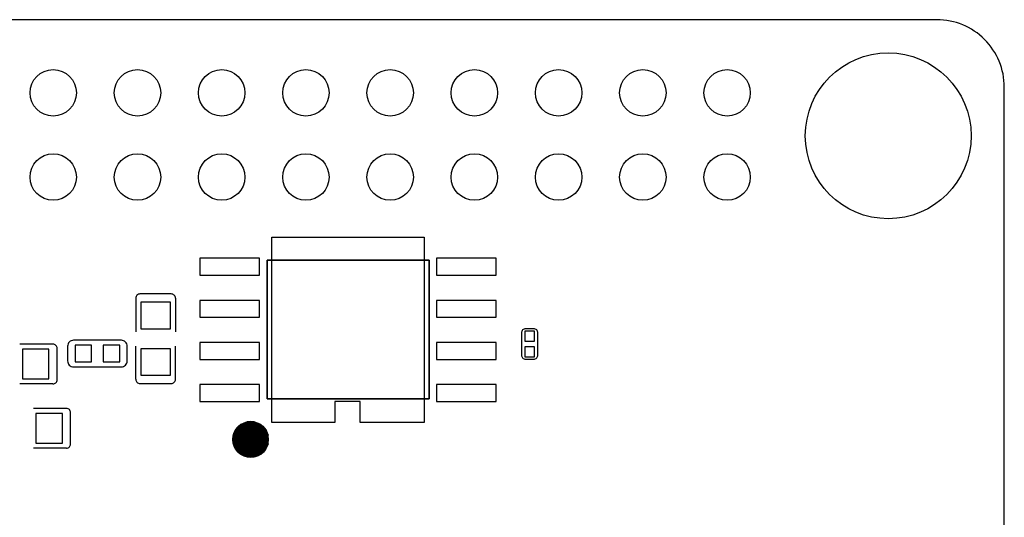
# Model space of a CAD drawing. Extents: x -44.4 to 20.6, y -3.9 to 26.1.
# Tile 5 of 5: x -9.1 to 20.6, y 11.1 to 26.1. Entities that reach past the tile are written whole.
import ezdxf

# ---------------------------------------------------------------- set-up
doc = ezdxf.new("R2010")
doc.units = 0
for name, color, linetype in [('BG_OUTLINE', 254, 'CONTINUOUS'), ('BG_SILKSCREEN_BOTTOM', 85, 'CONTINUOUS'), ('PG_SILKSCREEN_BOTTOM', 1, 'CONTINUOUS'), ('PIN_BOTTOM', 1, 'CONTINUOUS')]:
    doc.layers.add(name, color=color, linetype=linetype)

msp = doc.modelspace()

# ---------------------------------------------------------------- linework, layer by layer
at = {"layer": 'BG_OUTLINE'}
msp.add_lwpolyline([(-42.343832, -3.940302), (18.592292, -3.940302, 0.414214), (20.624292, -1.908302), (20.624292, 24.027638, 0.414214), (18.592292, 26.059638), (-42.343832, 26.059638, 0.414214), (-44.375832, 24.027638), (-44.375832, -1.908302, 0.414214), (-42.343832, -3.940302)], format="xyb", dxfattribs=at)
at = {"layer": 'BG_SILKSCREEN_BOTTOM'}
for points in [[(-1.603502, 18.815558), (3.278378, 18.815558), (3.278378, 14.63548), (-1.603502, 14.63548)], [(-1.603502, 18.815558), (-1.603502, 14.63548), (3.278378, 14.63548), (3.278378, 18.815558)], [(-1.603502, 18.815558), (-1.603502, 14.63548), (3.278378, 14.63548), (3.278378, 18.815558)]]:
    msp.add_lwpolyline(points, close=True, dxfattribs=at)
for points in [[(-1.576832, 13.278866, -1.890625), (-2.173732, 13.939266)], [(-1.576832, 13.278866, -1.890625), (-2.173732, 13.939266)], [(-2.026412, 13.939266, -0.308084), (-1.576832, 13.532866)], [(-2.026412, 13.939266, -0.308084), (-1.576832, 13.532866)]]:
    msp.add_lwpolyline(points, format="xyb", dxfattribs=at)
for points in [[(-2.575052, 13.151866), (-2.575052, 13.659866)], [(-2.575052, 13.151866), (-2.575052, 13.659866)], [(-2.572512, 13.146786), (-2.572512, 13.664946)], [(-2.572512, 13.146786), (-2.572512, 13.664946)], [(-2.569972, 13.141706), (-2.569972, 13.670026)], [(-2.569972, 13.141706), (-2.569972, 13.670026)], [(-2.567432, 13.139166), (-2.567432, 13.672566)], [(-2.567432, 13.139166), (-2.567432, 13.672566)], [(-2.564892, 13.134086), (-2.564892, 13.677646)], [(-2.564892, 13.134086), (-2.564892, 13.677646)], [(-2.562352, 13.129006), (-2.562352, 13.682726)], [(-2.562352, 13.129006), (-2.562352, 13.682726)], [(-2.559812, 13.126466), (-2.559812, 13.685266)], [(-2.559812, 13.126466), (-2.559812, 13.685266)], [(-2.557272, 13.121386), (-2.557272, 13.690346)], [(-2.557272, 13.121386), (-2.557272, 13.690346)], [(-2.554732, 13.116306), (-2.554732, 13.695426)], [(-2.554732, 13.116306), (-2.554732, 13.695426)], [(-2.552192, 13.113766), (-2.552192, 13.697966)], [(-2.552192, 13.113766), (-2.552192, 13.697966)], [(-2.549652, 13.108686), (-2.549652, 13.703046)], [(-2.549652, 13.108686), (-2.549652, 13.703046)], [(-2.547112, 13.106146), (-2.547112, 13.705586)], [(-2.547112, 13.106146), (-2.547112, 13.705586)], [(-2.544572, 13.101066), (-2.544572, 13.710666)], [(-2.544572, 13.101066), (-2.544572, 13.710666)], [(-2.542032, 13.098526), (-2.542032, 13.713206)], [(-2.542032, 13.098526), (-2.542032, 13.713206)], [(-2.539492, 13.093446), (-2.539492, 13.718286)], [(-2.539492, 13.093446), (-2.539492, 13.718286)], [(-2.536952, 13.090906), (-2.536952, 13.720826)], [(-2.536952, 13.090906), (-2.536952, 13.720826)], [(-2.534412, 13.088366), (-2.534412, 13.723366)], [(-2.534412, 13.088366), (-2.534412, 13.723366)], [(-2.531872, 13.083286), (-2.531872, 13.728446)], [(-2.531872, 13.083286), (-2.531872, 13.728446)], [(-2.529332, 13.080746), (-2.529332, 13.730986)], [(-2.529332, 13.080746), (-2.529332, 13.730986)], [(-2.526792, 13.078206), (-2.526792, 13.733526)], [(-2.526792, 13.078206), (-2.526792, 13.733526)], [(-2.524252, 13.073126), (-2.524252, 13.738606)], [(-2.524252, 13.073126), (-2.524252, 13.738606)], [(-2.521712, 13.070586), (-2.521712, 13.741146)], [(-2.521712, 13.070586), (-2.521712, 13.741146)], [(-2.519172, 13.068046), (-2.519172, 13.743686)], [(-2.519172, 13.068046), (-2.519172, 13.743686)], [(-2.516632, 13.065506), (-2.516632, 13.746226)], [(-2.516632, 13.065506), (-2.516632, 13.746226)], [(-2.514092, 13.060426), (-2.514092, 13.751306)], [(-2.514092, 13.060426), (-2.514092, 13.751306)], [(-2.511552, 13.057886), (-2.511552, 13.753846)], [(-2.511552, 13.057886), (-2.511552, 13.753846)], [(-2.509012, 13.055346), (-2.509012, 13.756386)], [(-2.509012, 13.055346), (-2.509012, 13.756386)], [(-2.506472, 13.052806), (-2.506472, 13.758926)], [(-2.506472, 13.052806), (-2.506472, 13.758926)], [(-2.503932, 13.050266), (-2.503932, 13.761466)], [(-2.503932, 13.050266), (-2.503932, 13.761466)], [(-2.501392, 13.047726), (-2.501392, 13.764006)], [(-2.501392, 13.047726), (-2.501392, 13.764006)], [(-2.498852, 13.045186), (-2.498852, 13.766546)], [(-2.498852, 13.045186), (-2.498852, 13.766546)], [(-2.496312, 13.040106), (-2.496312, 13.771626)], [(-2.496312, 13.040106), (-2.496312, 13.771626)], [(-2.493772, 13.037566), (-2.493772, 13.774166)], [(-2.493772, 13.037566), (-2.493772, 13.774166)], [(-2.491232, 13.035026), (-2.491232, 13.776706)], [(-2.491232, 13.035026), (-2.491232, 13.776706)], [(-2.488692, 13.032486), (-2.488692, 13.779246)], [(-2.488692, 13.032486), (-2.488692, 13.779246)], [(-2.486152, 13.029946), (-2.486152, 13.781786)], [(-2.486152, 13.029946), (-2.486152, 13.781786)], [(-2.483612, 13.027406), (-2.483612, 13.784326)], [(-2.483612, 13.027406), (-2.483612, 13.784326)], [(-2.481072, 13.024866), (-2.481072, 13.786866)], [(-2.481072, 13.024866), (-2.481072, 13.786866)], [(-2.478532, 13.022326), (-2.478532, 13.789406)], [(-2.478532, 13.022326), (-2.478532, 13.789406)], [(-2.475992, 13.019786), (-2.475992, 13.791946)], [(-2.475992, 13.019786), (-2.475992, 13.791946)], [(-2.473452, 13.017246), (-2.473452, 13.794486)], [(-2.473452, 13.017246), (-2.473452, 13.794486)], [(-2.470912, 13.014706), (-2.470912, 13.797026)], [(-2.470912, 13.014706), (-2.470912, 13.797026)], [(-2.468372, 13.012166), (-2.468372, 13.799566)], [(-2.468372, 13.012166), (-2.468372, 13.799566)], [(-2.465832, 13.009626), (-2.465832, 13.802106)], [(-2.465832, 13.009626), (-2.465832, 13.802106)], [(-2.463292, 13.007086), (-2.463292, 13.804646)], [(-2.463292, 13.007086), (-2.463292, 13.804646)], [(-2.460752, 13.007086), (-2.460752, 13.804646)], [(-2.460752, 13.007086), (-2.460752, 13.804646)], [(-2.458212, 13.004546), (-2.458212, 13.807186)], [(-2.458212, 13.004546), (-2.458212, 13.807186)], [(-2.455672, 13.002006), (-2.455672, 13.809726)], [(-2.455672, 13.002006), (-2.455672, 13.809726)], [(-2.453132, 12.999466), (-2.453132, 13.812266)], [(-2.453132, 12.999466), (-2.453132, 13.812266)], [(-2.450592, 12.996926), (-2.450592, 13.814806)], [(-2.450592, 12.996926), (-2.450592, 13.814806)], [(-2.448052, 12.994386), (-2.448052, 13.817346)], [(-2.448052, 12.994386), (-2.448052, 13.817346)], [(-2.445512, 12.991846), (-2.445512, 13.819886)], [(-2.445512, 12.991846), (-2.445512, 13.819886)], [(-2.442972, 12.991846), (-2.442972, 13.819886)], [(-2.442972, 12.991846), (-2.442972, 13.819886)], [(-2.440432, 12.989306), (-2.440432, 13.822426)], [(-2.440432, 12.989306), (-2.440432, 13.822426)], [(-2.437892, 12.986766), (-2.437892, 13.824966)], [(-2.437892, 12.986766), (-2.437892, 13.824966)], [(-2.435352, 12.984226), (-2.435352, 13.827506)], [(-2.435352, 12.984226), (-2.435352, 13.827506)], [(-2.432812, 12.981686), (-2.432812, 13.830046)], [(-2.432812, 12.981686), (-2.432812, 13.830046)], [(-2.430272, 12.981686), (-2.430272, 13.830046)], [(-2.430272, 12.981686), (-2.430272, 13.830046)], [(-2.427732, 12.979146), (-2.427732, 13.832586)], [(-2.427732, 12.979146), (-2.427732, 13.832586)], [(-2.425192, 12.976606), (-2.425192, 13.835126)], [(-2.425192, 12.976606), (-2.425192, 13.835126)], [(-2.422652, 12.974066), (-2.422652, 13.837666)], [(-2.422652, 12.974066), (-2.422652, 13.837666)], [(-2.420112, 12.974066), (-2.420112, 13.837666)], [(-2.420112, 12.974066), (-2.420112, 13.837666)], [(-2.417572, 12.971526), (-2.417572, 13.840206)], [(-2.417572, 12.971526), (-2.417572, 13.840206)], [(-2.415032, 12.968986), (-2.415032, 13.842746)], [(-2.415032, 12.968986), (-2.415032, 13.842746)], [(-2.412492, 12.966446), (-2.412492, 13.845286)], [(-2.412492, 12.966446), (-2.412492, 13.845286)], [(-2.409952, 12.966446), (-2.409952, 13.845286)], [(-2.409952, 12.966446), (-2.409952, 13.845286)], [(-2.407412, 12.963906), (-2.407412, 13.847826)], [(-2.407412, 12.963906), (-2.407412, 13.847826)], [(-2.404872, 12.961366), (-2.404872, 13.850366)], [(-2.404872, 12.961366), (-2.404872, 13.850366)], [(-2.402332, 12.961366), (-2.402332, 13.850366)], [(-2.402332, 12.961366), (-2.402332, 13.850366)], [(-2.399792, 12.958826), (-2.399792, 13.852906)], [(-2.399792, 12.958826), (-2.399792, 13.852906)], [(-2.397252, 12.956286), (-2.397252, 13.855446)], [(-2.397252, 12.956286), (-2.397252, 13.855446)], [(-2.394712, 12.956286), (-2.394712, 13.855446)], [(-2.394712, 12.956286), (-2.394712, 13.855446)], [(-2.392172, 12.953746), (-2.392172, 13.857986)], [(-2.392172, 12.953746), (-2.392172, 13.857986)], [(-2.389632, 12.951206), (-2.389632, 13.860526)], [(-2.389632, 12.951206), (-2.389632, 13.860526)], [(-2.387092, 12.951206), (-2.387092, 13.860526)], [(-2.387092, 12.951206), (-2.387092, 13.860526)], [(-2.384552, 12.948666), (-2.384552, 13.863066)], [(-2.384552, 12.948666), (-2.384552, 13.863066)], [(-2.382012, 12.946126), (-2.382012, 13.865606)], [(-2.382012, 12.946126), (-2.382012, 13.865606)], [(-2.379472, 12.946126), (-2.379472, 13.865606)], [(-2.379472, 12.946126), (-2.379472, 13.865606)], [(-2.376932, 12.943586), (-2.376932, 13.868146)], [(-2.376932, 12.943586), (-2.376932, 13.868146)], [(-2.374392, 12.943586), (-2.374392, 13.868146)], [(-2.374392, 12.943586), (-2.374392, 13.868146)], [(-2.371852, 12.941046), (-2.371852, 13.870686)], [(-2.371852, 12.941046), (-2.371852, 13.870686)], [(-2.369312, 12.938506), (-2.369312, 13.873226)], [(-2.369312, 12.938506), (-2.369312, 13.873226)], [(-2.366772, 12.938506), (-2.366772, 13.873226)], [(-2.366772, 12.938506), (-2.366772, 13.873226)], [(-2.364232, 12.935966), (-2.364232, 13.875766)], [(-2.364232, 12.935966), (-2.364232, 13.875766)], [(-2.361692, 12.935966), (-2.361692, 13.875766)], [(-2.361692, 12.935966), (-2.361692, 13.875766)], [(-2.359152, 12.933426), (-2.359152, 13.878306)], [(-2.359152, 12.933426), (-2.359152, 13.878306)], [(-2.356612, 12.933426), (-2.356612, 13.878306)], [(-2.356612, 12.933426), (-2.356612, 13.878306)], [(-2.354072, 12.930886), (-2.354072, 13.880846)], [(-2.354072, 12.930886), (-2.354072, 13.880846)], [(-2.351532, 12.930886), (-2.351532, 13.880846)], [(-2.351532, 12.930886), (-2.351532, 13.880846)], [(-2.348992, 12.928346), (-2.348992, 13.883386)], [(-2.348992, 12.928346), (-2.348992, 13.883386)], [(-2.346452, 12.925806), (-2.346452, 13.885926)], [(-2.346452, 12.925806), (-2.346452, 13.885926)], [(-2.343912, 12.925806), (-2.343912, 13.885926)], [(-2.343912, 12.925806), (-2.343912, 13.885926)], [(-2.341372, 12.923266), (-2.341372, 13.888466)], [(-2.341372, 12.923266), (-2.341372, 13.888466)], [(-2.338832, 12.923266), (-2.338832, 13.888466)], [(-2.338832, 12.923266), (-2.338832, 13.888466)], [(-2.336292, 12.920726), (-2.336292, 13.891006)], [(-2.336292, 12.920726), (-2.336292, 13.891006)], [(-2.333752, 12.920726), (-2.333752, 13.891006)], [(-2.333752, 12.920726), (-2.333752, 13.891006)], [(-2.331212, 12.920726), (-2.331212, 13.891006)], [(-2.331212, 12.920726), (-2.331212, 13.891006)], [(-2.328672, 12.918186), (-2.328672, 13.893546)], [(-2.328672, 12.918186), (-2.328672, 13.893546)], [(-2.326132, 12.918186), (-2.326132, 13.893546)], [(-2.326132, 12.918186), (-2.326132, 13.893546)], [(-2.323592, 12.915646), (-2.323592, 13.896086)], [(-2.323592, 12.915646), (-2.323592, 13.896086)], [(-2.321052, 12.915646), (-2.321052, 13.896086)], [(-2.321052, 12.915646), (-2.321052, 13.896086)], [(-2.318512, 12.913106), (-2.318512, 13.898626)], [(-2.318512, 12.913106), (-2.318512, 13.898626)], [(-2.315972, 12.913106), (-2.315972, 13.898626)], [(-2.315972, 12.913106), (-2.315972, 13.898626)], [(-2.313432, 12.910566), (-2.313432, 13.901166)], [(-2.313432, 12.910566), (-2.313432, 13.901166)], [(-2.310892, 12.910566), (-2.310892, 13.901166)], [(-2.310892, 12.910566), (-2.310892, 13.901166)], [(-2.308352, 12.910566), (-2.308352, 13.901166)], [(-2.308352, 12.910566), (-2.308352, 13.901166)], [(-2.305812, 12.908026), (-2.305812, 13.903706)], [(-2.305812, 12.908026), (-2.305812, 13.903706)], [(-2.303272, 12.908026), (-2.303272, 13.903706)], [(-2.303272, 12.908026), (-2.303272, 13.903706)], [(-2.300732, 12.905486), (-2.300732, 13.906246)], [(-2.300732, 12.905486), (-2.300732, 13.906246)], [(-2.298192, 12.905486), (-2.298192, 13.906246)], [(-2.298192, 12.905486), (-2.298192, 13.906246)], [(-2.295652, 12.902946), (-2.295652, 13.908786)], [(-2.295652, 12.902946), (-2.295652, 13.908786)], [(-2.293112, 12.902946), (-2.293112, 13.908786)], [(-2.293112, 12.902946), (-2.293112, 13.908786)], [(-2.290572, 12.902946), (-2.290572, 13.908786)], [(-2.290572, 12.902946), (-2.290572, 13.908786)], [(-2.288032, 12.900406), (-2.288032, 13.911326)], [(-2.288032, 12.900406), (-2.288032, 13.911326)], [(-2.285492, 12.900406), (-2.285492, 13.911326)], [(-2.285492, 12.900406), (-2.285492, 13.911326)], [(-2.282952, 12.900406), (-2.282952, 13.911326)], [(-2.282952, 12.900406), (-2.282952, 13.911326)], [(-2.280412, 12.897866), (-2.280412, 13.913866)], [(-2.280412, 12.897866), (-2.280412, 13.913866)], [(-2.277872, 12.897866), (-2.277872, 13.913866)], [(-2.277872, 12.897866), (-2.277872, 13.913866)], [(-2.275332, 12.897866), (-2.275332, 13.913866)], [(-2.275332, 12.897866), (-2.275332, 13.913866)], [(-2.272792, 12.895326), (-2.272792, 13.916406)], [(-2.272792, 12.895326), (-2.272792, 13.916406)], [(-2.270252, 12.895326), (-2.270252, 13.916406)], [(-2.270252, 12.895326), (-2.270252, 13.916406)], [(-2.267712, 12.895326), (-2.267712, 13.916406)], [(-2.267712, 12.895326), (-2.267712, 13.916406)], [(-2.265172, 12.892786), (-2.265172, 13.918946)], [(-2.265172, 12.892786), (-2.265172, 13.918946)], [(-2.262632, 12.892786), (-2.262632, 13.918946)], [(-2.262632, 12.892786), (-2.262632, 13.918946)], [(-2.260092, 12.892786), (-2.260092, 13.918946)], [(-2.260092, 12.892786), (-2.260092, 13.918946)], [(-2.257552, 12.890246), (-2.257552, 13.921486)], [(-2.257552, 12.890246), (-2.257552, 13.921486)], [(-2.255012, 12.890246), (-2.255012, 13.921486)], [(-2.255012, 12.890246), (-2.255012, 13.921486)], [(-2.252472, 12.890246), (-2.252472, 13.921486)], [(-2.252472, 12.890246), (-2.252472, 13.921486)], [(-2.249932, 12.887706), (-2.249932, 13.924026)], [(-2.249932, 12.887706), (-2.249932, 13.924026)], [(-2.247392, 12.887706), (-2.247392, 13.924026)], [(-2.247392, 12.887706), (-2.247392, 13.924026)], [(-2.244852, 12.887706), (-2.244852, 13.924026)], [(-2.244852, 12.887706), (-2.244852, 13.924026)], [(-2.242312, 12.887706), (-2.242312, 13.924026)], [(-2.242312, 12.887706), (-2.242312, 13.924026)], [(-2.239772, 12.885166), (-2.239772, 13.926566)], [(-2.239772, 12.885166), (-2.239772, 13.926566)], [(-2.237232, 12.885166), (-2.237232, 13.926566)], [(-2.237232, 12.885166), (-2.237232, 13.926566)], [(-2.234692, 12.885166), (-2.234692, 13.926566)], [(-2.234692, 12.885166), (-2.234692, 13.926566)], [(-2.232152, 12.882626), (-2.232152, 13.929106)], [(-2.232152, 12.882626), (-2.232152, 13.929106)], [(-2.229612, 12.882626), (-2.229612, 13.929106)], [(-2.229612, 12.882626), (-2.229612, 13.929106)], [(-2.227072, 12.882626), (-2.227072, 13.929106)], [(-2.227072, 12.882626), (-2.227072, 13.929106)], [(-2.224532, 12.882626), (-2.224532, 13.929106)], [(-2.224532, 12.882626), (-2.224532, 13.929106)], [(-2.221992, 12.882626), (-2.221992, 13.929106)], [(-2.221992, 12.882626), (-2.221992, 13.929106)], [(-2.219452, 12.880086), (-2.219452, 13.931646)], [(-2.219452, 12.880086), (-2.219452, 13.931646)], [(-2.216912, 12.880086), (-2.216912, 13.931646)], [(-2.216912, 12.880086), (-2.216912, 13.931646)], [(-2.214372, 12.880086), (-2.214372, 13.931646)], [(-2.214372, 12.880086), (-2.214372, 13.931646)], [(-2.211832, 12.880086), (-2.211832, 13.931646)], [(-2.211832, 12.880086), (-2.211832, 13.931646)], [(-2.209292, 12.877546), (-2.209292, 13.934186)], [(-2.209292, 12.877546), (-2.209292, 13.934186)], [(-2.206752, 12.877546), (-2.206752, 13.934186)], [(-2.206752, 12.877546), (-2.206752, 13.934186)], [(-2.204212, 12.877546), (-2.204212, 13.934186)], [(-2.204212, 12.877546), (-2.204212, 13.934186)], [(-2.201672, 12.877546), (-2.201672, 13.934186)], [(-2.201672, 12.877546), (-2.201672, 13.934186)], [(-2.199132, 12.877546), (-2.199132, 13.934186)], [(-2.199132, 12.877546), (-2.199132, 13.934186)], [(-2.196592, 12.875006), (-2.196592, 13.936726)], [(-2.196592, 12.875006), (-2.196592, 13.936726)], [(-2.194052, 12.875006), (-2.194052, 13.936726)], [(-2.194052, 12.875006), (-2.194052, 13.936726)], [(-2.191512, 12.875006), (-2.191512, 13.936726)], [(-2.191512, 12.875006), (-2.191512, 13.936726)], [(-2.188972, 12.875006), (-2.188972, 13.936726)], [(-2.188972, 12.875006), (-2.188972, 13.936726)], [(-2.186432, 12.875006), (-2.186432, 13.936726)], [(-2.186432, 12.875006), (-2.186432, 13.936726)], [(-2.183892, 12.875006), (-2.183892, 13.936726)], [(-2.183892, 12.875006), (-2.183892, 13.936726)], [(-2.181352, 12.872466), (-2.181352, 13.939266)], [(-2.181352, 12.872466), (-2.181352, 13.939266)], [(-2.178812, 12.872466), (-2.178812, 13.939266)], [(-2.178812, 12.872466), (-2.178812, 13.939266)], [(-2.176272, 12.872466), (-2.176272, 13.939266)], [(-2.176272, 12.872466), (-2.176272, 13.939266)], [(-2.173732, 12.872466), (-2.173732, 13.939266)], [(-2.173732, 12.872466), (-2.173732, 13.939266)], [(-2.171192, 12.872466), (-2.171192, 13.939266)], [(-2.171192, 12.872466), (-2.171192, 13.939266)], [(-2.168652, 12.872466), (-2.168652, 13.939266)], [(-2.168652, 12.872466), (-2.168652, 13.939266)], [(-2.166112, 12.872466), (-2.166112, 13.939266)], [(-2.166112, 12.872466), (-2.166112, 13.939266)], [(-2.163572, 12.869926), (-2.163572, 13.939266)], [(-2.163572, 12.869926), (-2.163572, 13.939266)], [(-2.161032, 12.869926), (-2.161032, 13.939266)], [(-2.161032, 12.869926), (-2.161032, 13.939266)], [(-2.158492, 12.869926), (-2.158492, 13.939266)], [(-2.158492, 12.869926), (-2.158492, 13.939266)], [(-2.155952, 12.869926), (-2.155952, 13.939266)], [(-2.155952, 12.869926), (-2.155952, 13.939266)], [(-2.153412, 12.869926), (-2.153412, 13.939266)], [(-2.153412, 12.869926), (-2.153412, 13.939266)], [(-2.150872, 12.869926), (-2.150872, 13.939266)], [(-2.150872, 12.869926), (-2.150872, 13.939266)], [(-2.148332, 12.869926), (-2.148332, 13.939266)], [(-2.148332, 12.869926), (-2.148332, 13.939266)], [(-2.145792, 12.869926), (-2.145792, 13.939266)], [(-2.145792, 12.869926), (-2.145792, 13.939266)], [(-2.143252, 12.869926), (-2.143252, 13.939266)], [(-2.143252, 12.869926), (-2.143252, 13.939266)], [(-2.140712, 12.869926), (-2.140712, 13.939266)], [(-2.140712, 12.869926), (-2.140712, 13.939266)], [(-2.138172, 12.869926), (-2.138172, 13.939266)], [(-2.138172, 12.869926), (-2.138172, 13.939266)], [(-2.135632, 12.867386), (-2.135632, 13.939266)], [(-2.135632, 12.867386), (-2.135632, 13.939266)], [(-2.133092, 12.867386), (-2.133092, 13.939266)], [(-2.133092, 12.867386), (-2.133092, 13.939266)], [(-2.130552, 12.867386), (-2.130552, 13.939266)], [(-2.130552, 12.867386), (-2.130552, 13.939266)], [(-2.128012, 12.867386), (-2.128012, 13.939266)], [(-2.128012, 12.867386), (-2.128012, 13.939266)], [(-2.125472, 12.867386), (-2.125472, 13.939266)], [(-2.125472, 12.867386), (-2.125472, 13.939266)], [(-2.122932, 12.867386), (-2.122932, 13.939266)], [(-2.122932, 12.867386), (-2.122932, 13.939266)], [(-2.120392, 12.867386), (-2.120392, 13.939266)], [(-2.120392, 12.867386), (-2.120392, 13.939266)], [(-2.117852, 12.867386), (-2.117852, 13.939266)], [(-2.117852, 12.867386), (-2.117852, 13.939266)], [(-2.115312, 12.867386), (-2.115312, 13.939266)], [(-2.115312, 12.867386), (-2.115312, 13.939266)], [(-2.112772, 12.867386), (-2.112772, 13.939266)], [(-2.112772, 12.867386), (-2.112772, 13.939266)], [(-2.110232, 12.867386), (-2.110232, 13.939266)], [(-2.110232, 12.867386), (-2.110232, 13.939266)], [(-2.107692, 12.867386), (-2.107692, 13.939266)], [(-2.107692, 12.867386), (-2.107692, 13.939266)], [(-2.105152, 12.867386), (-2.105152, 13.939266)], [(-2.105152, 12.867386), (-2.105152, 13.939266)], [(-2.102612, 12.867386), (-2.102612, 13.939266)], [(-2.102612, 12.867386), (-2.102612, 13.939266)], [(-2.100072, 12.867386), (-2.100072, 13.939266)], [(-2.100072, 12.867386), (-2.100072, 13.939266)], [(-2.097532, 12.867386), (-2.097532, 13.939266)], [(-2.097532, 12.867386), (-2.097532, 13.939266)], [(-2.094992, 12.867386), (-2.094992, 13.939266)], [(-2.094992, 12.867386), (-2.094992, 13.939266)], [(-2.092452, 12.867386), (-2.092452, 13.939266)], [(-2.092452, 12.867386), (-2.092452, 13.939266)], [(-2.089912, 12.867386), (-2.089912, 13.939266)], [(-2.089912, 12.867386), (-2.089912, 13.939266)], [(-2.087372, 12.867386), (-2.087372, 13.939266)], [(-2.087372, 12.867386), (-2.087372, 13.939266)], [(-2.084832, 12.867386), (-2.084832, 13.939266)], [(-2.084832, 12.867386), (-2.084832, 13.939266)], [(-2.082292, 12.867386), (-2.082292, 13.939266)], [(-2.082292, 12.867386), (-2.082292, 13.939266)], [(-2.079752, 12.867386), (-2.079752, 13.939266)], [(-2.079752, 12.867386), (-2.079752, 13.939266)], [(-2.077212, 12.867386), (-2.077212, 13.939266)], [(-2.077212, 12.867386), (-2.077212, 13.939266)], [(-2.074672, 12.867386), (-2.074672, 13.939266)], [(-2.074672, 12.867386), (-2.074672, 13.939266)], [(-2.072132, 12.867386), (-2.072132, 13.939266)], [(-2.072132, 12.867386), (-2.072132, 13.939266)], [(-2.069592, 12.867386), (-2.069592, 13.939266)], [(-2.069592, 12.867386), (-2.069592, 13.939266)], [(-2.067052, 12.867386), (-2.067052, 13.939266)], [(-2.067052, 12.867386), (-2.067052, 13.939266)], [(-2.064512, 12.867386), (-2.064512, 13.939266)], [(-2.064512, 12.867386), (-2.064512, 13.939266)], [(-2.061972, 12.869926), (-2.061972, 13.939266)], [(-2.061972, 12.869926), (-2.061972, 13.939266)], [(-2.059432, 12.869926), (-2.059432, 13.939266)], [(-2.059432, 12.869926), (-2.059432, 13.939266)], [(-2.056892, 12.869926), (-2.056892, 13.939266)], [(-2.056892, 12.869926), (-2.056892, 13.939266)], [(-2.054352, 12.869926), (-2.054352, 13.939266)], [(-2.054352, 12.869926), (-2.054352, 13.939266)], [(-2.051812, 12.869926), (-2.051812, 13.939266)], [(-2.051812, 12.869926), (-2.051812, 13.939266)], [(-2.049272, 12.869926), (-2.049272, 13.939266)], [(-2.049272, 12.869926), (-2.049272, 13.939266)], [(-2.046732, 12.869926), (-2.046732, 13.939266)], [(-2.046732, 12.869926), (-2.046732, 13.939266)], [(-2.044192, 12.869926), (-2.044192, 13.939266)], [(-2.044192, 12.869926), (-2.044192, 13.939266)], [(-2.041652, 12.869926), (-2.041652, 13.939266)], [(-2.041652, 12.869926), (-2.041652, 13.939266)], [(-2.039112, 12.869926), (-2.039112, 13.939266)], [(-2.039112, 12.869926), (-2.039112, 13.939266)], [(-2.036572, 12.869926), (-2.036572, 13.939266)], [(-2.036572, 12.869926), (-2.036572, 13.939266)], [(-2.034032, 12.872466), (-2.034032, 13.939266)], [(-2.034032, 12.872466), (-2.034032, 13.939266)], [(-2.031492, 12.872466), (-2.031492, 13.939266)], [(-2.031492, 12.872466), (-2.031492, 13.939266)], [(-2.028952, 12.872466), (-2.028952, 13.939266)], [(-2.028952, 12.872466), (-2.028952, 13.939266)], [(-2.026412, 12.872466), (-2.026412, 13.939266)], [(-2.026412, 12.872466), (-2.026412, 13.939266)], [(-2.023872, 12.872466), (-2.023872, 13.939266)], [(-2.023872, 12.872466), (-2.023872, 13.939266)], [(-2.021332, 12.872466), (-2.021332, 13.939266)], [(-2.021332, 12.872466), (-2.021332, 13.939266)], [(-2.018792, 12.872466), (-2.018792, 13.939266)], [(-2.018792, 12.872466), (-2.018792, 13.939266)], [(-2.016252, 12.875006), (-2.016252, 13.936726)], [(-2.016252, 12.875006), (-2.016252, 13.936726)], [(-2.013712, 12.875006), (-2.013712, 13.936726)], [(-2.013712, 12.875006), (-2.013712, 13.936726)], [(-2.011172, 12.875006), (-2.011172, 13.936726)], [(-2.011172, 12.875006), (-2.011172, 13.936726)], [(-2.008632, 12.875006), (-2.008632, 13.936726)], [(-2.008632, 12.875006), (-2.008632, 13.936726)], [(-2.006092, 12.875006), (-2.006092, 13.936726)], [(-2.006092, 12.875006), (-2.006092, 13.936726)], [(-2.003552, 12.875006), (-2.003552, 13.936726)], [(-2.003552, 12.875006), (-2.003552, 13.936726)], [(-2.001012, 12.877546), (-2.001012, 13.934186)], [(-2.001012, 12.877546), (-2.001012, 13.934186)], [(-1.998472, 12.877546), (-1.998472, 13.934186)], [(-1.998472, 12.877546), (-1.998472, 13.934186)], [(-1.995932, 12.877546), (-1.995932, 13.934186)], [(-1.995932, 12.877546), (-1.995932, 13.934186)], [(-1.993392, 12.877546), (-1.993392, 13.934186)], [(-1.993392, 12.877546), (-1.993392, 13.934186)], [(-1.990852, 12.877546), (-1.990852, 13.934186)], [(-1.990852, 12.877546), (-1.990852, 13.934186)], [(-1.988312, 12.880086), (-1.988312, 13.931646)], [(-1.988312, 12.880086), (-1.988312, 13.931646)], [(-1.985772, 12.880086), (-1.985772, 13.931646)], [(-1.985772, 12.880086), (-1.985772, 13.931646)], [(-1.983232, 12.880086), (-1.983232, 13.931646)], [(-1.983232, 12.880086), (-1.983232, 13.931646)], [(-1.980692, 12.880086), (-1.980692, 13.931646)], [(-1.980692, 12.880086), (-1.980692, 13.931646)], [(-1.978152, 12.882626), (-1.978152, 13.929106)], [(-1.978152, 12.882626), (-1.978152, 13.929106)], [(-1.975612, 12.882626), (-1.975612, 13.929106)], [(-1.975612, 12.882626), (-1.975612, 13.929106)], [(-1.973072, 12.882626), (-1.973072, 13.929106)], [(-1.973072, 12.882626), (-1.973072, 13.929106)], [(-1.970532, 12.882626), (-1.970532, 13.929106)], [(-1.970532, 12.882626), (-1.970532, 13.929106)], [(-1.967992, 12.882626), (-1.967992, 13.929106)], [(-1.967992, 12.882626), (-1.967992, 13.929106)], [(-1.965452, 12.885166), (-1.965452, 13.926566)], [(-1.965452, 12.885166), (-1.965452, 13.926566)], [(-1.962912, 12.885166), (-1.962912, 13.926566)], [(-1.962912, 12.885166), (-1.962912, 13.926566)], [(-1.960372, 12.885166), (-1.960372, 13.926566)], [(-1.960372, 12.885166), (-1.960372, 13.926566)], [(-1.957832, 12.887706), (-1.957832, 13.924026)], [(-1.957832, 12.887706), (-1.957832, 13.924026)], [(-1.955292, 12.887706), (-1.955292, 13.924026)], [(-1.955292, 12.887706), (-1.955292, 13.924026)], [(-1.952752, 12.887706), (-1.952752, 13.924026)], [(-1.952752, 12.887706), (-1.952752, 13.924026)], [(-1.950212, 12.887706), (-1.950212, 13.924026)], [(-1.950212, 12.887706), (-1.950212, 13.924026)], [(-1.947672, 12.890246), (-1.947672, 13.921486)], [(-1.947672, 12.890246), (-1.947672, 13.921486)], [(-1.945132, 12.890246), (-1.945132, 13.921486)], [(-1.945132, 12.890246), (-1.945132, 13.921486)], [(-1.942592, 12.890246), (-1.942592, 13.921486)], [(-1.942592, 12.890246), (-1.942592, 13.921486)], [(-1.940052, 12.892786), (-1.940052, 13.918946)], [(-1.940052, 12.892786), (-1.940052, 13.918946)], [(-1.937512, 12.892786), (-1.937512, 13.918946)], [(-1.937512, 12.892786), (-1.937512, 13.918946)], [(-1.934972, 12.892786), (-1.934972, 13.918946)], [(-1.934972, 12.892786), (-1.934972, 13.918946)], [(-1.932432, 12.895326), (-1.932432, 13.916406)], [(-1.932432, 12.895326), (-1.932432, 13.916406)], [(-1.929892, 12.895326), (-1.929892, 13.916406)], [(-1.929892, 12.895326), (-1.929892, 13.916406)], [(-1.927352, 12.895326), (-1.927352, 13.916406)], [(-1.927352, 12.895326), (-1.927352, 13.916406)], [(-1.924812, 12.897866), (-1.924812, 13.913866)], [(-1.924812, 12.897866), (-1.924812, 13.913866)], [(-1.922272, 12.897866), (-1.922272, 13.913866)], [(-1.922272, 12.897866), (-1.922272, 13.913866)], [(-1.919732, 12.897866), (-1.919732, 13.913866)], [(-1.919732, 12.897866), (-1.919732, 13.913866)], [(-1.917192, 12.900406), (-1.917192, 13.911326)], [(-1.917192, 12.900406), (-1.917192, 13.911326)], [(-1.914652, 12.900406), (-1.914652, 13.911326)], [(-1.914652, 12.900406), (-1.914652, 13.911326)], [(-1.912112, 12.900406), (-1.912112, 13.911326)], [(-1.912112, 12.900406), (-1.912112, 13.911326)], [(-1.909572, 12.902946), (-1.909572, 13.908786)], [(-1.909572, 12.902946), (-1.909572, 13.908786)], [(-1.907032, 12.902946), (-1.907032, 13.908786)], [(-1.907032, 12.902946), (-1.907032, 13.908786)], [(-1.904492, 12.902946), (-1.904492, 13.908786)], [(-1.904492, 12.902946), (-1.904492, 13.908786)], [(-1.901952, 12.905486), (-1.901952, 13.906246)], [(-1.901952, 12.905486), (-1.901952, 13.906246)], [(-1.899412, 12.905486), (-1.899412, 13.906246)], [(-1.899412, 12.905486), (-1.899412, 13.906246)], [(-1.896872, 12.908026), (-1.896872, 13.903706)], [(-1.896872, 12.908026), (-1.896872, 13.903706)], [(-1.894332, 12.908026), (-1.894332, 13.903706)], [(-1.894332, 12.908026), (-1.894332, 13.903706)], [(-1.891792, 12.910566), (-1.891792, 13.901166)], [(-1.891792, 12.910566), (-1.891792, 13.901166)], [(-1.889252, 12.910566), (-1.889252, 13.901166)], [(-1.889252, 12.910566), (-1.889252, 13.901166)], [(-1.886712, 12.910566), (-1.886712, 13.901166)], [(-1.886712, 12.910566), (-1.886712, 13.901166)], [(-1.884172, 12.913106), (-1.884172, 13.898626)], [(-1.884172, 12.913106), (-1.884172, 13.898626)], [(-1.881632, 12.913106), (-1.881632, 13.898626)], [(-1.881632, 12.913106), (-1.881632, 13.898626)], [(-1.879092, 12.915646), (-1.879092, 13.896086)], [(-1.879092, 12.915646), (-1.879092, 13.896086)], [(-1.876552, 12.915646), (-1.876552, 13.896086)], [(-1.876552, 12.915646), (-1.876552, 13.896086)], [(-1.874012, 12.918186), (-1.874012, 13.893546)], [(-1.874012, 12.918186), (-1.874012, 13.893546)], [(-1.871472, 12.918186), (-1.871472, 13.893546)], [(-1.871472, 12.918186), (-1.871472, 13.893546)], [(-1.868932, 12.920726), (-1.868932, 13.891006)], [(-1.868932, 12.920726), (-1.868932, 13.891006)], [(-1.866392, 12.920726), (-1.866392, 13.891006)], [(-1.866392, 12.920726), (-1.866392, 13.891006)], [(-1.863852, 12.920726), (-1.863852, 13.891006)], [(-1.863852, 12.920726), (-1.863852, 13.891006)], [(-1.861312, 12.923266), (-1.861312, 13.888466)], [(-1.861312, 12.923266), (-1.861312, 13.888466)], [(-1.858772, 12.923266), (-1.858772, 13.888466)], [(-1.858772, 12.923266), (-1.858772, 13.888466)], [(-1.856232, 12.925806), (-1.856232, 13.885926)], [(-1.856232, 12.925806), (-1.856232, 13.885926)], [(-1.853692, 12.925806), (-1.853692, 13.885926)], [(-1.853692, 12.925806), (-1.853692, 13.885926)], [(-1.851152, 12.928346), (-1.851152, 13.883386)], [(-1.851152, 12.928346), (-1.851152, 13.883386)], [(-1.848612, 12.930886), (-1.848612, 13.880846)], [(-1.848612, 12.930886), (-1.848612, 13.880846)], [(-1.846072, 12.930886), (-1.846072, 13.880846)], [(-1.846072, 12.930886), (-1.846072, 13.880846)], [(-1.843532, 12.933426), (-1.843532, 13.878306)], [(-1.843532, 12.933426), (-1.843532, 13.878306)], [(-1.840992, 12.933426), (-1.840992, 13.878306)], [(-1.840992, 12.933426), (-1.840992, 13.878306)], [(-1.838452, 12.935966), (-1.838452, 13.875766)], [(-1.838452, 12.935966), (-1.838452, 13.875766)], [(-1.835912, 12.935966), (-1.835912, 13.875766)], [(-1.835912, 12.935966), (-1.835912, 13.875766)], [(-1.833372, 12.938506), (-1.833372, 13.873226)], [(-1.833372, 12.938506), (-1.833372, 13.873226)], [(-1.830832, 12.938506), (-1.830832, 13.873226)], [(-1.830832, 12.938506), (-1.830832, 13.873226)], [(-1.828292, 12.941046), (-1.828292, 13.870686)], [(-1.828292, 12.941046), (-1.828292, 13.870686)], [(-1.825752, 12.943586), (-1.825752, 13.868146)], [(-1.825752, 12.943586), (-1.825752, 13.868146)], [(-1.823212, 12.943586), (-1.823212, 13.868146)], [(-1.823212, 12.943586), (-1.823212, 13.868146)], [(-1.820672, 12.946126), (-1.820672, 13.865606)], [(-1.820672, 12.946126), (-1.820672, 13.865606)], [(-1.818132, 12.946126), (-1.818132, 13.865606)], [(-1.818132, 12.946126), (-1.818132, 13.865606)], [(-1.815592, 12.948666), (-1.815592, 13.863066)], [(-1.815592, 12.948666), (-1.815592, 13.863066)], [(-1.813052, 12.951206), (-1.813052, 13.860526)], [(-1.813052, 12.951206), (-1.813052, 13.860526)], [(-1.810512, 12.951206), (-1.810512, 13.860526)], [(-1.810512, 12.951206), (-1.810512, 13.860526)], [(-1.807972, 12.953746), (-1.807972, 13.857986)], [(-1.807972, 12.953746), (-1.807972, 13.857986)], [(-1.805432, 12.956286), (-1.805432, 13.855446)], [(-1.805432, 12.956286), (-1.805432, 13.855446)], [(-1.802892, 12.956286), (-1.802892, 13.855446)], [(-1.802892, 12.956286), (-1.802892, 13.855446)], [(-1.800352, 12.958826), (-1.800352, 13.852906)], [(-1.800352, 12.958826), (-1.800352, 13.852906)], [(-1.797812, 12.961366), (-1.797812, 13.850366)], [(-1.797812, 12.961366), (-1.797812, 13.850366)], [(-1.795272, 12.961366), (-1.795272, 13.850366)], [(-1.795272, 12.961366), (-1.795272, 13.850366)], [(-1.792732, 12.963906), (-1.792732, 13.847826)], [(-1.792732, 12.963906), (-1.792732, 13.847826)], [(-1.790192, 12.966446), (-1.790192, 13.845286)], [(-1.790192, 12.966446), (-1.790192, 13.845286)], [(-1.787652, 12.966446), (-1.787652, 13.845286)], [(-1.787652, 12.966446), (-1.787652, 13.845286)], [(-1.785112, 12.968986), (-1.785112, 13.842746)], [(-1.785112, 12.968986), (-1.785112, 13.842746)], [(-1.782572, 12.971526), (-1.782572, 13.840206)], [(-1.782572, 12.971526), (-1.782572, 13.840206)], [(-1.780032, 12.974066), (-1.780032, 13.837666)], [(-1.780032, 12.974066), (-1.780032, 13.837666)], [(-1.777492, 12.974066), (-1.777492, 13.837666)], [(-1.777492, 12.974066), (-1.777492, 13.837666)], [(-1.774952, 12.976606), (-1.774952, 13.835126)], [(-1.774952, 12.976606), (-1.774952, 13.835126)], [(-1.772412, 12.979146), (-1.772412, 13.832586)], [(-1.772412, 12.979146), (-1.772412, 13.832586)], [(-1.769872, 12.981686), (-1.769872, 13.830046)], [(-1.769872, 12.981686), (-1.769872, 13.830046)], [(-1.767332, 12.981686), (-1.767332, 13.830046)], [(-1.767332, 12.981686), (-1.767332, 13.830046)], [(-1.764792, 12.984226), (-1.764792, 13.827506)], [(-1.764792, 12.984226), (-1.764792, 13.827506)], [(-1.762252, 12.986766), (-1.762252, 13.824966)], [(-1.762252, 12.986766), (-1.762252, 13.824966)], [(-1.759712, 12.989306), (-1.759712, 13.822426)], [(-1.759712, 12.989306), (-1.759712, 13.822426)], [(-1.757172, 12.991846), (-1.757172, 13.819886)], [(-1.757172, 12.991846), (-1.757172, 13.819886)], [(-1.754632, 12.991846), (-1.754632, 13.819886)], [(-1.754632, 12.991846), (-1.754632, 13.819886)], [(-1.752092, 12.994386), (-1.752092, 13.817346)], [(-1.752092, 12.994386), (-1.752092, 13.817346)], [(-1.749552, 12.996926), (-1.749552, 13.814806)], [(-1.749552, 12.996926), (-1.749552, 13.814806)], [(-1.747012, 12.999466), (-1.747012, 13.812266)], [(-1.747012, 12.999466), (-1.747012, 13.812266)], [(-1.744472, 13.002006), (-1.744472, 13.809726)], [(-1.744472, 13.002006), (-1.744472, 13.809726)], [(-1.741932, 13.004546), (-1.741932, 13.807186)], [(-1.741932, 13.004546), (-1.741932, 13.807186)], [(-1.739392, 13.007086), (-1.739392, 13.804646)], [(-1.739392, 13.007086), (-1.739392, 13.804646)], [(-1.736852, 13.007086), (-1.736852, 13.804646)], [(-1.736852, 13.007086), (-1.736852, 13.804646)], [(-1.734312, 13.009626), (-1.734312, 13.802106)], [(-1.734312, 13.009626), (-1.734312, 13.802106)], [(-1.731772, 13.012166), (-1.731772, 13.799566)], [(-1.731772, 13.012166), (-1.731772, 13.799566)], [(-1.729232, 13.014706), (-1.729232, 13.797026)], [(-1.729232, 13.014706), (-1.729232, 13.797026)], [(-1.726692, 13.017246), (-1.726692, 13.794486)], [(-1.726692, 13.017246), (-1.726692, 13.794486)], [(-1.724152, 13.019786), (-1.724152, 13.791946)], [(-1.724152, 13.019786), (-1.724152, 13.791946)], [(-1.721612, 13.022326), (-1.721612, 13.789406)], [(-1.721612, 13.022326), (-1.721612, 13.789406)], [(-1.719072, 13.024866), (-1.719072, 13.786866)], [(-1.719072, 13.024866), (-1.719072, 13.786866)], [(-1.716532, 13.027406), (-1.716532, 13.784326)], [(-1.716532, 13.027406), (-1.716532, 13.784326)], [(-1.713992, 13.029946), (-1.713992, 13.781786)], [(-1.713992, 13.029946), (-1.713992, 13.781786)], [(-1.711452, 13.032486), (-1.711452, 13.779246)], [(-1.711452, 13.032486), (-1.711452, 13.779246)], [(-1.708912, 13.035026), (-1.708912, 13.776706)], [(-1.708912, 13.035026), (-1.708912, 13.776706)], [(-1.706372, 13.037566), (-1.706372, 13.774166)], [(-1.706372, 13.037566), (-1.706372, 13.774166)], [(-1.703832, 13.040106), (-1.703832, 13.771626)], [(-1.703832, 13.040106), (-1.703832, 13.771626)], [(-1.701292, 13.045186), (-1.701292, 13.766546)], [(-1.701292, 13.045186), (-1.701292, 13.766546)], [(-1.698752, 13.047726), (-1.698752, 13.764006)], [(-1.698752, 13.047726), (-1.698752, 13.764006)], [(-1.696212, 13.050266), (-1.696212, 13.761466)], [(-1.696212, 13.050266), (-1.696212, 13.761466)], [(-1.693672, 13.052806), (-1.693672, 13.758926)], [(-1.693672, 13.052806), (-1.693672, 13.758926)], [(-1.691132, 13.055346), (-1.691132, 13.756386)], [(-1.691132, 13.055346), (-1.691132, 13.756386)], [(-1.688592, 13.057886), (-1.688592, 13.753846)], [(-1.688592, 13.057886), (-1.688592, 13.753846)], [(-1.686052, 13.060426), (-1.686052, 13.751306)], [(-1.686052, 13.060426), (-1.686052, 13.751306)], [(-1.683512, 13.065506), (-1.683512, 13.746226)], [(-1.683512, 13.065506), (-1.683512, 13.746226)], [(-1.680972, 13.068046), (-1.680972, 13.743686)], [(-1.680972, 13.068046), (-1.680972, 13.743686)], [(-1.678432, 13.070586), (-1.678432, 13.741146)], [(-1.678432, 13.070586), (-1.678432, 13.741146)], [(-1.675892, 13.073126), (-1.675892, 13.738606)], [(-1.675892, 13.073126), (-1.675892, 13.738606)], [(-1.673352, 13.078206), (-1.673352, 13.733526)], [(-1.673352, 13.078206), (-1.673352, 13.733526)], [(-1.670812, 13.080746), (-1.670812, 13.730986)], [(-1.670812, 13.080746), (-1.670812, 13.730986)], [(-1.668272, 13.083286), (-1.668272, 13.728446)], [(-1.668272, 13.083286), (-1.668272, 13.728446)], [(-1.665732, 13.088366), (-1.665732, 13.723366)], [(-1.665732, 13.088366), (-1.665732, 13.723366)], [(-1.663192, 13.090906), (-1.663192, 13.720826)], [(-1.663192, 13.090906), (-1.663192, 13.720826)], [(-1.660652, 13.093446), (-1.660652, 13.718286)], [(-1.660652, 13.093446), (-1.660652, 13.718286)], [(-1.658112, 13.098526), (-1.658112, 13.713206)], [(-1.658112, 13.098526), (-1.658112, 13.713206)], [(-1.655572, 13.101066), (-1.655572, 13.710666)], [(-1.655572, 13.101066), (-1.655572, 13.710666)], [(-1.653032, 13.106146), (-1.653032, 13.705586)], [(-1.653032, 13.106146), (-1.653032, 13.705586)], [(-1.650492, 13.108686), (-1.650492, 13.703046)], [(-1.650492, 13.108686), (-1.650492, 13.703046)], [(-1.647952, 13.113766), (-1.647952, 13.697966)], [(-1.647952, 13.113766), (-1.647952, 13.697966)], [(-1.645412, 13.116306), (-1.645412, 13.695426)], [(-1.645412, 13.116306), (-1.645412, 13.695426)], [(-1.642872, 13.121386), (-1.642872, 13.690346)], [(-1.642872, 13.121386), (-1.642872, 13.690346)], [(-1.640332, 13.126466), (-1.640332, 13.685266)], [(-1.640332, 13.126466), (-1.640332, 13.685266)], [(-1.637792, 13.129006), (-1.637792, 13.682726)], [(-1.637792, 13.129006), (-1.637792, 13.682726)], [(-1.635252, 13.134086), (-1.635252, 13.677646)], [(-1.635252, 13.134086), (-1.635252, 13.677646)], [(-1.632712, 13.139166), (-1.632712, 13.672566)], [(-1.632712, 13.139166), (-1.632712, 13.672566)], [(-1.630172, 13.141706), (-1.630172, 13.670026)], [(-1.630172, 13.141706), (-1.630172, 13.670026)], [(-1.627632, 13.146786), (-1.627632, 13.664946)], [(-1.627632, 13.146786), (-1.627632, 13.664946)], [(-1.625092, 13.151866), (-1.625092, 13.659866)], [(-1.625092, 13.151866), (-1.625092, 13.659866)], [(-2.636012, 13.352526), (-2.636012, 13.459206)], [(-2.636012, 13.352526), (-2.636012, 13.459206)], [(-2.633472, 13.332206), (-2.633472, 13.479526)], [(-2.633472, 13.332206), (-2.633472, 13.479526)], [(-2.630932, 13.314426), (-2.630932, 13.497306)], [(-2.630932, 13.314426), (-2.630932, 13.497306)], [(-2.628392, 13.301726), (-2.628392, 13.510006)], [(-2.628392, 13.301726), (-2.628392, 13.510006)], [(-2.625852, 13.289026), (-2.625852, 13.522706)], [(-2.625852, 13.289026), (-2.625852, 13.522706)], [(-2.623312, 13.278866), (-2.623312, 13.532866)], [(-2.623312, 13.278866), (-2.623312, 13.532866)], [(-2.620772, 13.268706), (-2.620772, 13.543026)], [(-2.620772, 13.268706), (-2.620772, 13.543026)], [(-2.618232, 13.258546), (-2.618232, 13.553186)], [(-2.618232, 13.258546), (-2.618232, 13.553186)], [(-2.615692, 13.250926), (-2.615692, 13.560806)], [(-2.615692, 13.250926), (-2.615692, 13.560806)], [(-2.613152, 13.243306), (-2.613152, 13.568426)], [(-2.613152, 13.243306), (-2.613152, 13.568426)], [(-2.610612, 13.235686), (-2.610612, 13.576046)], [(-2.610612, 13.235686), (-2.610612, 13.576046)], [(-2.608072, 13.228066), (-2.608072, 13.583666)], [(-2.608072, 13.228066), (-2.608072, 13.583666)], [(-2.605532, 13.220446), (-2.605532, 13.591286)], [(-2.605532, 13.220446), (-2.605532, 13.591286)], [(-2.602992, 13.212826), (-2.602992, 13.598906)], [(-2.602992, 13.212826), (-2.602992, 13.598906)], [(-2.600452, 13.207746), (-2.600452, 13.603986)], [(-2.600452, 13.207746), (-2.600452, 13.603986)], [(-2.597912, 13.200126), (-2.597912, 13.611606)], [(-2.597912, 13.200126), (-2.597912, 13.611606)], [(-2.595372, 13.195046), (-2.595372, 13.616686)], [(-2.595372, 13.195046), (-2.595372, 13.616686)], [(-2.592832, 13.189966), (-2.592832, 13.621766)], [(-2.592832, 13.189966), (-2.592832, 13.621766)], [(-2.590292, 13.182346), (-2.590292, 13.629386)], [(-2.590292, 13.182346), (-2.590292, 13.629386)], [(-2.587752, 13.177266), (-2.587752, 13.634466)], [(-2.587752, 13.177266), (-2.587752, 13.634466)], [(-2.585212, 13.172186), (-2.585212, 13.639546)], [(-2.585212, 13.172186), (-2.585212, 13.639546)], [(-2.582672, 13.167106), (-2.582672, 13.644626)], [(-2.582672, 13.167106), (-2.582672, 13.644626)], [(-2.580132, 13.162026), (-2.580132, 13.649706)], [(-2.580132, 13.162026), (-2.580132, 13.649706)], [(-2.577592, 13.156946), (-2.577592, 13.654786)], [(-2.577592, 13.156946), (-2.577592, 13.654786)], [(-1.622552, 13.156946), (-1.622552, 13.654786)], [(-1.622552, 13.156946), (-1.622552, 13.654786)], [(-1.620012, 13.162026), (-1.620012, 13.649706)], [(-1.620012, 13.162026), (-1.620012, 13.649706)], [(-1.617472, 13.167106), (-1.617472, 13.644626)], [(-1.617472, 13.167106), (-1.617472, 13.644626)], [(-1.614932, 13.172186), (-1.614932, 13.639546)], [(-1.614932, 13.172186), (-1.614932, 13.639546)], [(-1.612392, 13.177266), (-1.612392, 13.634466)], [(-1.612392, 13.177266), (-1.612392, 13.634466)], [(-1.609852, 13.182346), (-1.609852, 13.629386)], [(-1.609852, 13.182346), (-1.609852, 13.629386)], [(-1.607312, 13.189966), (-1.607312, 13.621766)], [(-1.607312, 13.189966), (-1.607312, 13.621766)], [(-1.604772, 13.195046), (-1.604772, 13.616686)], [(-1.604772, 13.195046), (-1.604772, 13.616686)], [(-1.602232, 13.200126), (-1.602232, 13.611606)], [(-1.602232, 13.200126), (-1.602232, 13.611606)], [(-1.599692, 13.207746), (-1.599692, 13.603986)], [(-1.599692, 13.207746), (-1.599692, 13.603986)], [(-1.597152, 13.212826), (-1.597152, 13.598906)], [(-1.597152, 13.212826), (-1.597152, 13.598906)], [(-1.594612, 13.220446), (-1.594612, 13.591286)], [(-1.594612, 13.220446), (-1.594612, 13.591286)], [(-1.592072, 13.228066), (-1.592072, 13.583666)], [(-1.592072, 13.228066), (-1.592072, 13.583666)], [(-1.589532, 13.235686), (-1.589532, 13.576046)], [(-1.589532, 13.235686), (-1.589532, 13.576046)], [(-1.586992, 13.243306), (-1.586992, 13.568426)], [(-1.586992, 13.243306), (-1.586992, 13.568426)], [(-1.584452, 13.250926), (-1.584452, 13.560806)], [(-1.584452, 13.250926), (-1.584452, 13.560806)], [(-1.581912, 13.258546), (-1.581912, 13.553186)], [(-1.581912, 13.258546), (-1.581912, 13.553186)], [(-1.579372, 13.268706), (-1.579372, 13.543026)], [(-1.579372, 13.268706), (-1.579372, 13.543026)], [(-1.576832, 13.278866), (-1.576832, 13.532866)], [(-1.576832, 13.278866), (-1.576832, 13.532866)]]:
    msp.add_lwpolyline(points, dxfattribs=at)
at = {"layer": 'PG_SILKSCREEN_BOTTOM'}
for points in [[(3.132328, 18.993866), (3.132328, 13.913866), (1.201928, 13.913866), (1.201928, 14.548866), (0.439928, 14.548866), (0.439928, 13.913866), (-1.465072, 13.913866), (-1.465072, 19.501866), (3.132328, 19.501866), (3.132328, 18.993866)], [(-5.566156, 17.66443), (-5.566156, 16.655034)], [(-4.494276, 17.79143), (-5.439156, 17.79143)], [(-4.367276, 17.66443), (-4.367276, 16.655034)], [(6.431788, 16.744696), (6.193028, 16.744696)], [(-8.063992, 16.278352), (-9.056624, 16.278352)], [(-7.936992, 15.206472), (-7.936992, 16.151352)], [(-5.566156, 15.22095), (-5.566156, 16.213582)], [(-4.367276, 15.22095), (-4.367276, 16.213582)], [(-8.063992, 15.079472), (-9.056624, 15.079472)], [(-5.439156, 15.09395), (-4.494276, 15.09395)], [(-7.656322, 14.341602), (-8.648954, 14.341602)], [(-7.529322, 13.269722), (-7.529322, 14.214602)], [(-7.656322, 13.142722), (-8.648954, 13.142722)]]:
    msp.add_lwpolyline(points, dxfattribs=at)
for points in [[(-5.439156, 17.79143, 0.414214), (-5.566156, 17.66443)], [(-4.367276, 17.66443, 0.414214), (-4.494276, 17.79143)], [(6.193028, 16.744696, 0.42804), (6.063488, 16.615156)], [(6.561328, 15.954756), (6.561328, 16.615156, 0.42804), (6.431788, 16.744696)], [(-7.62127, 16.217646), (-7.62127, 15.773146, 0.414244), (-7.44347, 15.595346), (-5.999226, 15.595346, 0.414244), (-5.821426, 15.773146), (-5.821426, 16.217646, 0.414244), (-5.999226, 16.395446), (-7.44347, 16.395446, 0.414244), (-7.62127, 16.217646)], [(6.063488, 16.615156), (6.063488, 15.954756, 0.42804), (6.193028, 15.825216)], [(-7.936992, 16.151352, 0.414214), (-8.063992, 16.278352)], [(6.193028, 15.825216), (6.431788, 15.825216, 0.42804), (6.561328, 15.954756)], [(-8.063992, 15.079472, 0.414214), (-7.936992, 15.206472)], [(-5.566156, 15.22095, 0.414214), (-5.439156, 15.09395)], [(-4.494276, 15.09395, 0.414214), (-4.367276, 15.22095)], [(-7.529322, 14.214602, 0.414214), (-7.656322, 14.341602)], [(-7.656322, 13.142722, 0.414214), (-7.529322, 13.269722)]]:
    msp.add_lwpolyline(points, format="xyb", dxfattribs=at)
msp.add_lwpolyline([(-1.561592, 13.405866, 1), (-2.638552, 13.405866, 1)], format="xyb", close=True, dxfattribs=at)
at = {"layer": 'PIN_BOTTOM'}
for points in [[(-3.635121, 18.35785), (-1.835023, 18.35785), (-1.835023, 18.867882), (-3.635121, 18.867882)], [(3.504819, 18.35785), (5.304917, 18.35785), (5.304917, 18.867882), (3.504819, 18.867882)], [(-4.516755, 17.542764), (-5.416677, 17.542764), (-5.416677, 16.742664), (-4.516755, 16.742664)], [(-3.635121, 17.08785), (-1.835023, 17.08785), (-1.835023, 17.597882), (-3.635121, 17.597882)], [(3.504819, 17.08785), (5.304917, 17.08785), (5.304917, 17.597882), (3.504819, 17.597882)], [(6.462268, 16.673576), (6.162548, 16.673576), (6.162548, 16.373856), (6.462268, 16.373856)], [(-8.985758, 16.128873), (-8.985758, 15.228951), (-8.185658, 15.228951), (-8.185658, 16.128873)], [(-7.396353, 16.245459), (-7.396353, 15.745333), (-6.896227, 15.745333), (-6.896227, 16.245459)], [(-6.546469, 16.245459), (-6.546469, 15.745333), (-6.046343, 15.745333), (-6.046343, 16.245459)], [(-4.516755, 16.142716), (-5.416677, 16.142716), (-5.416677, 15.342616), (-4.516755, 15.342616)], [(-3.635121, 15.81785), (-1.835023, 15.81785), (-1.835023, 16.327882), (-3.635121, 16.327882)], [(3.504819, 15.81785), (5.304917, 15.81785), (5.304917, 16.327882), (3.504819, 16.327882)], [(6.462268, 16.196056), (6.162548, 16.196056), (6.162548, 15.896336), (6.462268, 15.896336)], [(-3.635121, 14.54785), (-1.835023, 14.54785), (-1.835023, 15.057882), (-3.635121, 15.057882)], [(3.504819, 14.54785), (5.304917, 14.54785), (5.304917, 15.057882), (3.504819, 15.057882)], [(-8.578088, 14.192123), (-8.578088, 13.292201), (-7.777988, 13.292201), (-7.777988, 14.192123)]]:
    msp.add_lwpolyline(points, close=True, dxfattribs=at)
for centre, radius in [((17.124172, 22.559772), 2.499995), ((-8.054848, 23.856442), 0.700024), ((-5.514848, 23.856442), 0.700024), ((-2.974848, 23.856442), 0.700024), ((-0.434848, 23.856442), 0.700024), ((2.105152, 23.856442), 0.700024), ((4.645152, 23.856442), 0.700024), ((7.185152, 23.856442), 0.700024), ((9.725152, 23.856442), 0.700024), ((12.265152, 23.856442), 0.700024), ((-8.054848, 21.316442), 0.700024), ((-5.514848, 21.316442), 0.700024), ((-2.974848, 21.316442), 0.700024), ((-0.434848, 21.316442), 0.700024), ((2.105152, 21.316442), 0.700024), ((4.645152, 21.316442), 0.700024), ((7.185152, 21.316442), 0.700024), ((9.725152, 21.316442), 0.700024), ((12.265152, 21.316442), 0.700024)]:
    msp.add_circle(centre, radius, dxfattribs=at)

doc.saveas('drawing.dxf')
